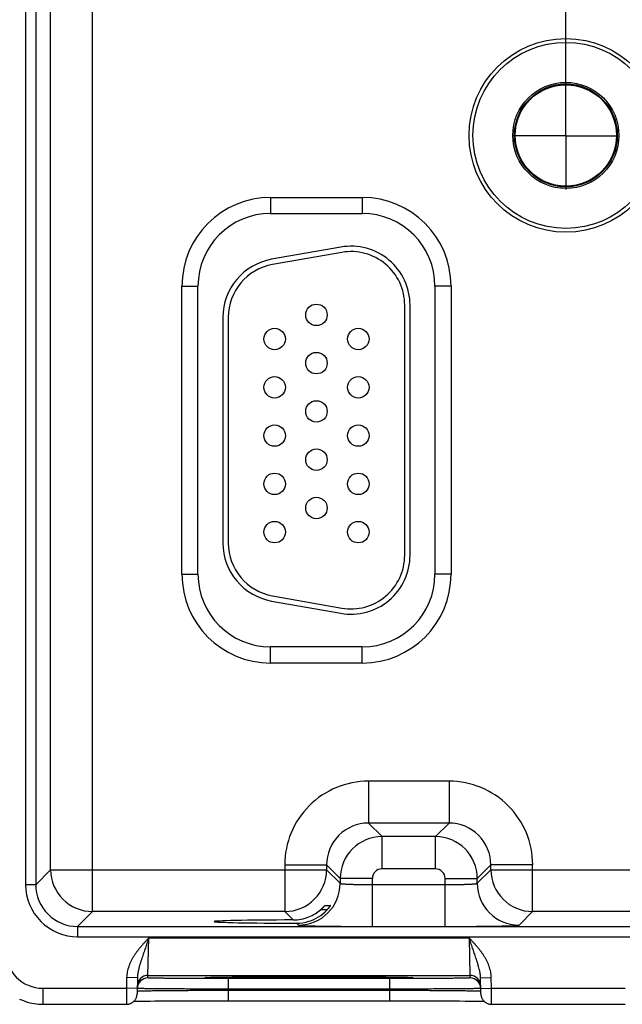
# Model space of a CAD drawing. Header units: inches. Extents: x 0 to 34, y 0 to 22.
# Tile 18 of 78: x 10.4 to 11.5, y 13.1 to 15. Entities that reach past the tile are written whole.
import ezdxf

# ---------------------------------------------------------------- set-up
doc = ezdxf.new("R2010")
doc.units = ezdxf.units.IN
doc.header["$LTSCALE"] = 1.87
doc.header["$MEASUREMENT"] = 0
doc.linetypes.add('CENTER', pattern=[0.6, 0.375, -0.075, 0.075, -0.075])
doc.layers.get('0').update_dxf_attribs({"linetype": 'CONTINUOUS'})
doc.layers.add('02___PRT_ALL_AXES', color=7, linetype='CONTINUOUS')
doc.layers.add('DIMENSIONS', color=7, linetype='CONTINUOUS')
doc.styles.get("Standard").update_dxf_attribs({"font": 'txt', "width": 0.8})
doc.dimstyles.new('DIMSTYLE_1', dxfattribs={"dimtxt": 0.15625, "dimasz": 0.1875, "dimexe": 0.125, "dimexo": 0.0625, "dimgap": 0.09, "dimtad": 0, "dimtih": 1, "dimtoh": 1, "dimzin": 4, "dimdsep": 46, "dimtxsty": 'STANDARD', "dimblk": 'CLOSED', "dimblk1": 'CLOSED', "dimblk2": 'CLOSED', "dimcen": 0.09, "dimadec": 0, "dimazin": 0, "dimtfac": 1, "dimtofl": 0, "dimtmove": 0, "dimatfit": 3, "dimldrblk": 'CLOSED', "dimfxl": 1, "dimtolj": 1, "dimtzin": 4, "dimarcsym": 0})

# ---------------------------------------------------------------- blocks, each defined once
blk = doc.blocks.new('*D10')
at = {"layer": 'DIMENSIONS', "color": 2, "linetype": 'CONTINUOUS'}
blk.add_line((11.3775, 14.8143), (11.3775, 17.2724), dxfattribs=at)
at = {"layer": 'DIMENSIONS', "color": 2, "linetype": 'CONTINUOUS', "insert": (11.2994, 17.3506), "char_height": 0.15625, "width": 1.53125, "attachment_point": 1, "rotation": 90, "line_spacing_factor": 0.9}
blk.add_mtext('3.95{\\Ftxt.shx;\\W1.000000;\\H0.156250; }[100,3]', dxfattribs=at)
blk = doc.blocks.new('_CLOSED')
at = {"color": 0, "linetype": 'BYBLOCK'}
for p, q in [((0, 0), (-1, 0.1667)), ((-1, 0.1667), (-1, -0.1667)), ((-1, -0.1667), (0, 0)), ((-1, 0), (0, 0))]:
    blk.add_line(p, q, dxfattribs=at)
blk = doc.blocks.new('*D11')
at = {"layer": 'DIMENSIONS', "color": 2, "linetype": 'CONTINUOUS'}
blk.add_line((13.2375, 14.8143), (13.2375, 17.2724), dxfattribs=at)
at = {"layer": 'DIMENSIONS', "color": 2, "linetype": 'CONTINUOUS', "insert": (13.1594, 17.3506), "char_height": 0.15625, "width": 1.53125, "attachment_point": 1, "rotation": 90, "line_spacing_factor": 0.9}
blk.add_mtext('5.81{\\Ftxt.shx;\\W1.000000;\\H0.156250; }[147,6]', dxfattribs=at)

msp = doc.modelspace()

# ---------------------------------------------------------------- linework, layer by layer
at = {"color": 7, "linetype": 'CONTINUOUS'}
for p, q in [((10.4948, 13.305), (10.4948, 16.4277)), ((10.37, 16.3775), (10.37, 13.3551)), ((10.389, 16.3775), (10.389, 13.3551)), ((10.4168, 13.3829), (10.4168, 16.3497)), ((10.827, 14.6363), (10.998, 14.6363)), ((10.827, 14.6363), (10.827, 14.6063)), ((10.998, 14.6363), (10.998, 14.6063)), ((10.827, 14.6063), (10.998, 14.6063)), ((10.9579, 14.5436), (10.8289, 14.5209)), ((10.9596, 14.5338), (10.8306, 14.5111)), ((10.6615, 13.9338), (10.6615, 14.4708)), ((10.6615, 14.4708), (10.6915, 14.4708)), ((10.6915, 13.9338), (10.6915, 14.4708)), ((11.1635, 14.4708), (11.1335, 14.4708)), ((11.1335, 14.4708), (11.1335, 13.9338)), ((11.1635, 14.4708), (11.1635, 13.9338)), ((11.077, 13.9693), (11.077, 14.4353)), ((11.087, 13.9693), (11.087, 14.4353)), ((10.738, 14.4126), (10.738, 13.9921)), ((10.748, 14.4126), (10.748, 13.9921)), ((10.6615, 13.9338), (10.6915, 13.9338)), ((11.1635, 13.9338), (11.1335, 13.9338)), ((10.8289, 13.8837), (10.9579, 13.861)), ((10.8306, 13.8936), (10.9596, 13.8708)), ((10.998, 13.7983), (10.827, 13.7983)), ((10.827, 13.7683), (10.827, 13.7983)), ((10.998, 13.7683), (10.998, 13.7983)), ((10.998, 13.7683), (10.827, 13.7683)), ((11.1597, 13.548), (11.0093, 13.548)), ((11.0093, 13.548), (11.0093, 13.47)), ((11.1597, 13.548), (11.1597, 13.47)), ((11.1597, 13.47), (11.0093, 13.47)), ((11.0093, 13.47), (11.0347, 13.4446)), ((11.1597, 13.47), (11.1343, 13.4446)), ((11.1343, 13.4446), (11.0347, 13.4446)), ((11.0347, 13.3846), (11.0347, 13.4446)), ((11.1343, 13.3846), (11.1343, 13.4446)), ((10.389, 13.3551), (10.4168, 13.3829)), ((10.4168, 13.383), (10.9314, 13.383)), ((10.8534, 13.392), (10.9314, 13.392)), ((10.8534, 13.392), (10.8534, 13.305)), ((10.9314, 13.392), (10.9567, 13.3666)), ((10.9314, 13.392), (10.9314, 13.383)), ((10.9314, 13.383), (10.9567, 13.3576)), ((11.1343, 13.3846), (11.0347, 13.3846)), ((11.2376, 13.392), (11.2123, 13.3666)), ((11.2123, 13.3576), (11.2376, 13.383)), ((11.3156, 13.392), (11.2376, 13.392)), ((11.2376, 13.383), (11.2376, 13.392)), ((11.2376, 13.383), (11.8614, 13.383)), ((11.3156, 13.305), (11.3156, 13.392)), ((11.0167, 13.3666), (10.9567, 13.3666)), ((10.9567, 13.3666), (10.9567, 13.3576)), ((11.0167, 13.2772), (11.0167, 13.3666)), ((11.1523, 13.3666), (11.2123, 13.3666)), ((11.1523, 13.2772), (11.1523, 13.3666)), ((11.2123, 13.3576), (11.2123, 13.3666)), ((10.389, 13.3551), (10.37, 13.3551)), ((11.0167, 13.3552), (11.1523, 13.3552)), ((10.9324, 13.3085), (10.9201, 13.3085)), ((10.9281, 13.3162), (10.9384, 13.3162)), ((10.467, 13.2771), (10.4948, 13.305)), ((10.8534, 13.305), (10.4948, 13.305)), ((10.8534, 13.305), (10.869, 13.2894)), ((11.2903, 13.2796), (11.3156, 13.305)), ((11.7834, 13.305), (11.3156, 13.305)), ((10.467, 13.2771), (14.1372, 13.2771)), ((10.467, 13.2771), (10.467, 13.2581)), ((10.8751, 13.2832), (10.8787, 13.2796)), ((11.0167, 13.2772), (11.1523, 13.2772)), ((10.467, 13.2581), (14.1372, 13.2581)), ((10.5983, 13.186), (10.5998, 13.256)), ((10.5998, 13.256), (11.1972, 13.256)), ((11.1972, 13.256), (11.1987, 13.186)), ((10.5585, 13.1818), (10.5582, 13.1621)), ((10.5785, 13.1815), (10.5585, 13.1818)), ((10.5785, 13.1815), (10.578, 13.1517)), ((10.5982, 13.1813), (10.5983, 13.186)), ((10.5983, 13.186), (11.1987, 13.186)), ((10.7071, 13.1821), (10.7072, 13.1821)), ((10.7072, 13.1821), (10.7073, 13.1821)), ((10.7073, 13.1821), (10.7075, 13.1821)), ((10.7075, 13.1821), (10.7078, 13.1821)), ((10.7078, 13.1821), (10.7081, 13.1821)), ((10.7081, 13.1821), (10.7087, 13.1822)), ((10.7087, 13.1822), (10.7093, 13.1822)), ((10.7093, 13.1822), (10.7105, 13.1822)), ((10.7105, 13.1822), (10.7118, 13.1823)), ((10.7118, 13.1823), (10.714, 13.1823)), ((10.714, 13.1823), (10.7171, 13.1824)), ((10.7171, 13.1824), (10.7203, 13.1825)), ((10.7203, 13.1825), (10.7242, 13.1826)), ((10.7242, 13.1826), (10.7291, 13.1827)), ((10.7291, 13.1827), (10.735, 13.1827)), ((10.735, 13.1827), (10.7421, 13.1828)), ((10.7421, 13.1828), (10.7482, 13.1829)), ((11.0489, 13.18), (10.7481, 13.18)), ((10.7481, 13.18), (10.7481, 13.1603)), ((10.7482, 13.1829), (10.7553, 13.183)), ((10.7553, 13.183), (10.7634, 13.183)), ((10.7634, 13.183), (10.7732, 13.1831)), ((10.7732, 13.1831), (10.7855, 13.1832)), ((10.7855, 13.1832), (10.7955, 13.1833)), ((10.7955, 13.1833), (10.8068, 13.1833)), ((10.8068, 13.1833), (10.8191, 13.1834)), ((10.8191, 13.1834), (10.8318, 13.1834)), ((10.8318, 13.1834), (10.8448, 13.1835)), ((10.8448, 13.1835), (10.858, 13.1835)), ((10.858, 13.1835), (10.8715, 13.1835)), ((10.8715, 13.1835), (10.8851, 13.1835)), ((10.8851, 13.1835), (10.8985, 13.1835)), ((10.8985, 13.1835), (10.9119, 13.1835)), ((10.9119, 13.1835), (10.9255, 13.1835)), ((10.9255, 13.1835), (10.939, 13.1835)), ((10.939, 13.1835), (10.9522, 13.1835)), ((10.9522, 13.1835), (10.9652, 13.1834)), ((10.9652, 13.1834), (10.9779, 13.1834)), ((10.9779, 13.1834), (10.9901, 13.1833)), ((10.9901, 13.1833), (11.002, 13.1833)), ((11.002, 13.1833), (11.0132, 13.1832)), ((11.0132, 13.1832), (11.023, 13.1831)), ((11.023, 13.1831), (11.0314, 13.1831)), ((11.0314, 13.1831), (11.0419, 13.183)), ((11.0419, 13.183), (11.0502, 13.1829)), ((11.0489, 13.18), (11.0489, 13.1603)), ((11.0502, 13.1829), (11.0571, 13.1828)), ((11.0571, 13.1828), (11.0628, 13.1827)), ((11.0628, 13.1827), (11.0676, 13.1827)), ((11.0676, 13.1827), (11.0728, 13.1826)), ((11.0728, 13.1826), (11.0769, 13.1825)), ((11.0769, 13.1825), (11.0803, 13.1824)), ((11.0803, 13.1824), (11.083, 13.1823)), ((11.083, 13.1823), (11.0851, 13.1823)), ((11.0851, 13.1823), (11.0868, 13.1822)), ((11.0868, 13.1822), (11.0877, 13.1822)), ((11.0877, 13.1822), (11.0885, 13.1821)), ((11.0885, 13.1821), (11.0889, 13.1821)), ((11.0889, 13.1821), (11.0893, 13.1821)), ((11.0893, 13.1821), (11.0895, 13.1821)), ((11.0895, 13.1821), (11.0897, 13.1821)), ((11.1987, 13.186), (11.1988, 13.1813)), ((11.2185, 13.1815), (11.2385, 13.1818)), ((11.219, 13.1517), (11.2185, 13.1815)), ((11.2388, 13.1621), (11.2385, 13.1818)), ((10.4022, 13.1621), (10.5582, 13.1621)), ((10.4022, 13.1621), (10.4022, 13.1321)), ((10.5582, 13.1621), (10.558, 13.1321)), ((10.5782, 13.1617), (10.5582, 13.1621)), ((10.5783, 13.1616), (10.5782, 13.1616)), ((11.2188, 13.1616), (11.2187, 13.1616)), ((11.2188, 13.1617), (11.2388, 13.1621)), ((11.2388, 13.1621), (11.4882, 13.1621)), ((11.239, 13.1321), (11.2388, 13.1621)), ((10.5781, 13.1568), (10.5782, 13.1568)), ((11.0489, 13.1603), (10.7481, 13.1603)), ((10.7481, 13.1584), (10.7481, 13.1603)), ((10.7481, 13.1584), (11.0489, 13.1584)), ((10.7481, 13.1584), (10.7481, 13.1388)), ((11.0489, 13.1584), (11.0489, 13.1603)), ((11.0489, 13.1584), (11.0489, 13.1388)), ((11.2188, 13.1568), (11.2189, 13.1568)), ((10.4022, 13.1321), (10.558, 13.1321)), ((10.5719, 13.1377), (10.5752, 13.1378)), ((10.5752, 13.1378), (10.5796, 13.1379)), ((10.5796, 13.1379), (10.584, 13.1379)), ((10.584, 13.1379), (10.5892, 13.138)), ((10.5892, 13.138), (10.5954, 13.1381)), ((10.5954, 13.1381), (10.6026, 13.1382)), ((10.6026, 13.1382), (10.611, 13.1383)), ((10.611, 13.1383), (10.6211, 13.1383)), ((10.6211, 13.1383), (10.6299, 13.1384)), ((10.6299, 13.1384), (10.6399, 13.1385)), ((10.6399, 13.1385), (10.6515, 13.1385)), ((10.6515, 13.1385), (10.6652, 13.1386)), ((10.6652, 13.1386), (10.676, 13.1386)), ((10.676, 13.1386), (10.6884, 13.1387)), ((10.6884, 13.1387), (10.7016, 13.1387)), ((10.7016, 13.1387), (10.7148, 13.1387)), ((10.7148, 13.1387), (10.7281, 13.1388)), ((10.7281, 13.1388), (10.7416, 13.1388)), ((10.7416, 13.1388), (11.0489, 13.1388)), ((11.0489, 13.1388), (11.0621, 13.1388)), ((11.0621, 13.1388), (11.0755, 13.1387)), ((11.0755, 13.1387), (11.0888, 13.1387)), ((11.0888, 13.1387), (11.1018, 13.1387)), ((11.1018, 13.1387), (11.1146, 13.1387)), ((11.1146, 13.1387), (11.1271, 13.1386)), ((11.1271, 13.1386), (11.1391, 13.1386)), ((11.1391, 13.1386), (11.1508, 13.1385)), ((11.1508, 13.1385), (11.1615, 13.1384)), ((11.1615, 13.1384), (11.171, 13.1384)), ((11.171, 13.1384), (11.1791, 13.1383)), ((11.1791, 13.1383), (11.1897, 13.1382)), ((11.1897, 13.1382), (11.1986, 13.1381)), ((11.1986, 13.1381), (11.2059, 13.138)), ((11.2059, 13.138), (11.2118, 13.138)), ((11.2118, 13.138), (11.2166, 13.1379)), ((11.2166, 13.1379), (11.2207, 13.1378)), ((11.2207, 13.1378), (11.224, 13.1377)), ((11.224, 13.1377), (11.2251, 13.1377)), ((11.239, 13.1321), (11.488, 13.1321))]:
    msp.add_line(p, q, dxfattribs=at)
for points in [[(10.707, 13.1821), (10.707, 13.1821), (10.7071, 13.1821)], [(11.0897, 13.1821), (11.0899, 13.1821), (11.0899, 13.1821), (11.09, 13.1821), (11.09, 13.1821)], [(10.558, 13.1321), (10.5587, 13.1321), (10.5599, 13.1322), (10.5611, 13.1323), (10.5623, 13.1325), (10.5635, 13.1328), (10.5646, 13.1332), (10.5658, 13.1336), (10.5669, 13.1341), (10.5679, 13.1347), (10.569, 13.1354), (10.57, 13.1361), (10.5709, 13.1368), (10.5718, 13.1376), (10.5727, 13.1385), (10.5735, 13.1394), (10.5742, 13.1404), (10.5749, 13.1414), (10.5755, 13.1424), (10.5761, 13.1435), (10.5766, 13.1446), (10.577, 13.1458), (10.5773, 13.1469), (10.5776, 13.1481), (10.5778, 13.1493), (10.578, 13.1505), (10.578, 13.1517)], [(11.219, 13.1517), (11.219, 13.1505), (11.2192, 13.1493), (11.2194, 13.1481), (11.2197, 13.1469), (11.22, 13.1458), (11.2204, 13.1446), (11.2209, 13.1435), (11.2215, 13.1424), (11.2221, 13.1414), (11.2228, 13.1404), (11.2235, 13.1394), (11.2243, 13.1385), (11.2252, 13.1376), (11.2261, 13.1368), (11.227, 13.1361), (11.228, 13.1354), (11.2291, 13.1347), (11.2301, 13.1341), (11.2312, 13.1336), (11.2324, 13.1332), (11.2335, 13.1328), (11.2347, 13.1325), (11.2359, 13.1323), (11.2371, 13.1322), (11.2383, 13.1321), (11.239, 13.1321)], [(10.359, 13.1419), (10.3622, 13.1405), (10.366, 13.1389), (10.3699, 13.1375), (10.3738, 13.1362), (10.3778, 13.1351), (10.3819, 13.1342), (10.3859, 13.1334), (10.3901, 13.1328), (10.3942, 13.1324), (10.3983, 13.1322), (10.4022, 13.1321)]]:
    msp.add_lwpolyline(points, dxfattribs=at)
for centre, radius in [((11.3775, 14.7518), 0.1805), ((11.3775, 14.7518), 0.1734), ((11.3775, 14.7518), 0.0989), ((11.3775, 14.7518), 0.096), ((11.3775, 14.7518), 0.0945), ((10.9125, 14.4173), 0.02), ((10.8345, 14.3723), 0.02), ((10.9905, 14.3723), 0.02), ((10.9125, 14.3273), 0.02), ((10.8345, 14.2823), 0.02), ((10.9905, 14.2823), 0.02), ((10.9125, 14.2373), 0.02), ((10.8345, 14.1923), 0.02), ((10.9905, 14.1923), 0.02), ((10.9125, 14.1473), 0.02), ((10.8345, 14.1023), 0.02), ((10.9905, 14.1023), 0.02), ((10.9125, 14.0573), 0.02), ((10.8345, 14.0123), 0.02), ((10.9905, 14.0123), 0.02)]:
    msp.add_circle(centre, radius, dxfattribs=at)
for centre, radius, start, end in [((10.827, 14.4708), 0.1655, 90, 180), ((10.998, 14.4708), 0.1655, 0, 90), ((10.827, 14.4708), 0.1355, 90, 180), ((10.998, 14.4708), 0.1355, 0, 90), ((10.977, 14.4353), 0.11, 0, 100), ((10.848, 14.4126), 0.11, 100, 180), ((10.977, 14.4353), 0.1, 0, 100), ((10.848, 14.4126), 0.1, 100, 180), ((10.848, 13.9921), 0.11, 180, 260), ((10.848, 13.9921), 0.1, 180, 260), ((10.977, 13.9693), 0.11, 260, 360), ((10.977, 13.9693), 0.1, 260, 360), ((10.827, 13.9338), 0.1655, 180, 270), ((10.827, 13.9338), 0.1355, 180, 270), ((10.998, 13.9338), 0.1655, 270, 360), ((10.998, 13.9338), 0.1355, 270, 360), ((11.0093, 13.392), 0.156, 89.9963, 180.0037), ((11.1597, 13.392), 0.156, 359.9963, 90.0037), ((11.0093, 13.392), 0.0779, 89.9712, 180.0288), ((11.1597, 13.392), 0.0779, 359.9712, 90.0288), ((11.0347, 13.3666), 0.078, 90.0153, 179.9847), ((11.1343, 13.3666), 0.078, 0.0153, 89.9847), ((10.4948, 13.383), 0.078, 180.0209, 269.9791), ((10.8533, 13.383), 0.078, 270.0209, 359.9791), ((11.0347, 13.3666), 0.018, 89.9962, 180.0037), ((11.1343, 13.3666), 0.018, 359.9962, 90.0037), ((11.3157, 13.383), 0.078, 180.0209, 269.9791), ((10.467, 13.3551), 0.097, 179.9966, 270.0034), ((10.467, 13.3551), 0.078, 179.9906, 270.0094), ((10.8787, 13.3576), 0.078, 270.0209, 359.9791), ((11.2903, 13.3576), 0.078, 180.0209, 269.9791), ((10.8687, 13.368), 0.0786, 292.2666, 310.7845), ((10.8753, 13.3606), 0.0774, 287.4724, 316.8221), ((10.8687, 13.3679), 0.0786, 270.1847, 292.2821), ((10.8753, 13.3607), 0.0774, 269.8558, 287.4495), ((10.4022, 13.2321), 0.07, 180.0056, 270.0019), ((10.5982, 13.1613), 0.02, 89.9987, 178.7553), ((10.5983, 13.166), 0.02, 89.9987, 178.9988), ((10.7116, 13.1014), 0.0808, 93.1152, 93.2829), ((11.0853, 13.0995), 0.0828, 86.7202, 86.8828), ((11.1987, 13.166), 0.02, 1.0012, 90.0013), ((11.1988, 13.1613), 0.02, 1.2447, 90.0013), ((10.5982, 13.1613), 0.02, 178.7564, 179), ((11.1988, 13.1613), 0.02, 1, 1.2436)]:
    msp.add_arc(centre, radius, start, end, dxfattribs=at)
msp.add_ellipse((10.8985, 13.2863), major_axis=(0.1771, 0), ratio=0.017455, start_param=1.73829, end_param=4.579802, dxfattribs=at)
for points, knots in [([(10.9567, 13.3576), (10.9567, 13.3576), (10.9568, 13.3575), (10.9568, 13.3575), (10.9568, 13.3575), (10.9569, 13.3574), (10.957, 13.3574), (10.9571, 13.3573), (10.9573, 13.3573), (10.9575, 13.3572), (10.9578, 13.3572), (10.9581, 13.3571), (10.9584, 13.3571), (10.9589, 13.357), (10.9596, 13.3569), (10.9605, 13.3568), (10.9616, 13.3567), (10.9628, 13.3566), (10.9642, 13.3565), (10.9656, 13.3564), (10.9678, 13.3562), (10.9708, 13.3561), (10.9748, 13.3559), (10.9783, 13.3558), (10.9813, 13.3557), (10.9846, 13.3556), (10.9888, 13.3555), (10.9941, 13.3554), (10.9995, 13.3553), (11.0052, 13.3553), (11.0109, 13.3552), (11.0148, 13.3552), (11.0167, 13.3552)], [0, 0, 0, 0, 0.001207, 0.001962, 0.002834, 0.003831, 0.004957, 0.007611, 0.010816, 0.014578, 0.018902, 0.023789, 0.02924, 0.035253, 0.048956, 0.064876, 0.08298, 0.10323, 0.12558, 0.149981, 0.176376, 0.234901, 0.300614, 0.372902, 0.411302, 0.451089, 0.534442, 0.622179, 0.713474, 0.807469, 0.903279, 1, 1, 1, 1]), ([(11.1523, 13.3552), (11.1542, 13.3552), (11.1581, 13.3552), (11.1638, 13.3553), (11.1695, 13.3553), (11.1749, 13.3554), (11.1802, 13.3555), (11.1844, 13.3556), (11.1877, 13.3557), (11.1907, 13.3558), (11.1942, 13.3559), (11.1982, 13.3561), (11.2012, 13.3562), (11.2034, 13.3564), (11.2048, 13.3565), (11.2062, 13.3566), (11.2074, 13.3567), (11.2085, 13.3568), (11.2094, 13.3569), (11.2101, 13.357), (11.2106, 13.3571), (11.2109, 13.3571), (11.2112, 13.3572), (11.2115, 13.3572), (11.2117, 13.3573), (11.2119, 13.3573), (11.212, 13.3574), (11.2121, 13.3574), (11.2122, 13.3575), (11.2122, 13.3575), (11.2122, 13.3575), (11.2123, 13.3576), (11.2123, 13.3576)], [0, 0, 0, 0, 0.096721, 0.192531, 0.286526, 0.377821, 0.465558, 0.548911, 0.588698, 0.627098, 0.699386, 0.765099, 0.823624, 0.850019, 0.87442, 0.89677, 0.91702, 0.935124, 0.951044, 0.964747, 0.97076, 0.976211, 0.981098, 0.985422, 0.989184, 0.992389, 0.995043, 0.996169, 0.997166, 0.998038, 0.998793, 1, 1, 1, 1]), ([(10.9201, 13.3085), (10.9205, 13.3089), (10.9213, 13.3095), (10.9222, 13.3104), (10.9229, 13.311), (10.9236, 13.3116), (10.9242, 13.3122), (10.9248, 13.3128), (10.9254, 13.3134), (10.9259, 13.314), (10.9263, 13.3144), (10.9266, 13.3147), (10.9269, 13.315), (10.9271, 13.3152), (10.9273, 13.3154), (10.9274, 13.3155), (10.9276, 13.3157), (10.9277, 13.3158), (10.9278, 13.3159), (10.9279, 13.316), (10.9279, 13.3161), (10.928, 13.3161), (10.928, 13.3161), (10.928, 13.3162), (10.9281, 13.3162), (10.9281, 13.3162), (10.9281, 13.3162), (10.9281, 13.3162), (10.9281, 13.3162)], [0, 0, 0, 0, 0.173386, 0.258564, 0.342266, 0.424088, 0.503565, 0.580166, 0.653275, 0.722177, 0.786042, 0.81579, 0.843905, 0.870245, 0.894656, 0.916976, 0.937034, 0.954652, 0.969646, 0.976103, 0.981836, 0.986824, 0.991045, 0.994481, 0.997117, 0.998946, 0.999564, 1, 1, 1, 1]), ([(10.9384, 13.3162), (10.9384, 13.3162), (10.9384, 13.3162), (10.9384, 13.3162), (10.9384, 13.3162), (10.9384, 13.3162), (10.9384, 13.3162), (10.9384, 13.3162), (10.9384, 13.3161), (10.9384, 13.3161), (10.9384, 13.3161), (10.9383, 13.3161), (10.9383, 13.316), (10.9383, 13.316), (10.9382, 13.3159), (10.9382, 13.3158), (10.9382, 13.3158), (10.9381, 13.3157), (10.938, 13.3155), (10.9378, 13.3153), (10.9376, 13.3149), (10.9373, 13.3144), (10.9369, 13.3139), (10.9364, 13.3133), (10.936, 13.3127), (10.9354, 13.312), (10.9349, 13.3113), (10.9343, 13.3106), (10.9337, 13.3099), (10.9328, 13.3089), (10.9322, 13.3082), (10.9317, 13.3077)], [0, 0, 0, 0, 0.000303, 0.000605, 0.001019, 0.001592, 0.002342, 0.003275, 0.004395, 0.005701, 0.00887, 0.012775, 0.017404, 0.022743, 0.028778, 0.035491, 0.042867, 0.050889, 0.068805, 0.089102, 0.136306, 0.191455, 0.253565, 0.321727, 0.395112, 0.472966, 0.554606, 0.639419, 0.726847, 0.816388, 1, 1, 1, 1]), ([(10.8787, 13.2796), (10.8787, 13.2796), (10.8788, 13.2796), (10.8788, 13.2796), (10.8788, 13.2795), (10.8789, 13.2795), (10.879, 13.2795), (10.8791, 13.2794), (10.8793, 13.2794), (10.8796, 13.2794), (10.8801, 13.2793), (10.8806, 13.2792), (10.8812, 13.2792), (10.8818, 13.2791), (10.8826, 13.2791), (10.8834, 13.279), (10.8843, 13.279), (10.8856, 13.2789), (10.8875, 13.2788), (10.89, 13.2787), (10.8928, 13.2786), (10.8959, 13.2785), (10.8993, 13.2784), (10.9029, 13.2783), (10.9068, 13.2782), (10.911, 13.2781), (10.9154, 13.278), (10.9218, 13.2779), (10.9303, 13.2778), (10.941, 13.2776), (10.9525, 13.2775), (10.9646, 13.2774), (10.9772, 13.2773), (10.9902, 13.2773), (11.0034, 13.2772), (11.0123, 13.2772), (11.0167, 13.2772)], [0, 0, 0, 0, 0.000163, 0.000356, 0.000838, 0.001455, 0.002212, 0.003109, 0.00415, 0.006665, 0.00976, 0.013432, 0.017681, 0.022505, 0.027903, 0.033872, 0.04041, 0.047512, 0.063391, 0.081469, 0.101707, 0.124062, 0.14848, 0.174901, 0.203262, 0.233502, 0.265548, 0.299322, 0.371734, 0.450067, 0.533574, 0.621478, 0.712943, 0.807113, 0.9031, 1, 1, 1, 1]), ([(11.1523, 13.2772), (11.1567, 13.2772), (11.1656, 13.2772), (11.1788, 13.2773), (11.1918, 13.2773), (11.2044, 13.2774), (11.2165, 13.2775), (11.228, 13.2776), (11.2387, 13.2778), (11.2472, 13.2779), (11.2536, 13.278), (11.258, 13.2781), (11.2622, 13.2782), (11.2661, 13.2783), (11.2697, 13.2784), (11.2731, 13.2785), (11.2762, 13.2786), (11.279, 13.2787), (11.2815, 13.2788), (11.2834, 13.2789), (11.2847, 13.279), (11.2856, 13.279), (11.2864, 13.2791), (11.2872, 13.2791), (11.2878, 13.2792), (11.2884, 13.2792), (11.2889, 13.2793), (11.2894, 13.2794), (11.2897, 13.2794), (11.2899, 13.2794), (11.29, 13.2795), (11.2901, 13.2795), (11.2902, 13.2795), (11.2902, 13.2796), (11.2902, 13.2796), (11.2903, 13.2796), (11.2903, 13.2796)], [0, 0, 0, 0, 0.0969, 0.192887, 0.287057, 0.378522, 0.466426, 0.549933, 0.628266, 0.700678, 0.734452, 0.766498, 0.796738, 0.825099, 0.85152, 0.875938, 0.898293, 0.918531, 0.936609, 0.952488, 0.95959, 0.966128, 0.972097, 0.977495, 0.982319, 0.986568, 0.99024, 0.993335, 0.99585, 0.996891, 0.997788, 0.998545, 0.999162, 0.999644, 0.999837, 1, 1, 1, 1]), ([(10.5998, 13.256), (10.5986, 13.2546), (10.5968, 13.2527), (10.5943, 13.25), (10.5919, 13.2473), (10.5889, 13.2439), (10.5853, 13.2398), (10.5818, 13.2357), (10.5785, 13.2314), (10.5758, 13.2277), (10.5738, 13.2247), (10.5723, 13.2225), (10.5708, 13.2202), (10.5695, 13.2178), (10.5681, 13.2155), (10.5669, 13.2131), (10.5657, 13.2106), (10.5646, 13.2081), (10.5635, 13.2056), (10.5622, 13.2022), (10.5609, 13.1979), (10.5596, 13.1926), (10.5588, 13.1873), (10.5586, 13.1836), (10.5585, 13.1818)], [0, 0, 0, 0, 0.062502, 0.093753, 0.125005, 0.187507, 0.25001, 0.312513, 0.375016, 0.437518, 0.46877, 0.500023, 0.531275, 0.562527, 0.59378, 0.625032, 0.656284, 0.687536, 0.718788, 0.75004, 0.812534, 0.875025, 0.937514, 1, 1, 1, 1]), ([(10.5998, 13.256), (10.5993, 13.2544), (10.5982, 13.2512), (10.5966, 13.2464), (10.595, 13.2417), (10.5934, 13.237), (10.5918, 13.2323), (10.5902, 13.2276), (10.5886, 13.223), (10.5873, 13.2191), (10.5863, 13.2161), (10.5856, 13.2138), (10.5848, 13.2115), (10.5841, 13.2092), (10.5834, 13.207), (10.5827, 13.2047), (10.5821, 13.2024), (10.5815, 13.2001), (10.5809, 13.1978), (10.5804, 13.1955), (10.5799, 13.1932), (10.5795, 13.1909), (10.5791, 13.1886), (10.5787, 13.1854), (10.5786, 13.1831), (10.5785, 13.1815)], [0, 0, 0, 0, 0.064934, 0.129755, 0.194354, 0.258635, 0.322517, 0.385939, 0.448866, 0.511285, 0.54231, 0.573219, 0.604018, 0.634715, 0.665319, 0.695844, 0.726302, 0.756707, 0.787075, 0.817423, 0.847767, 0.878122, 0.908508, 0.93894, 1, 1, 1, 1]), ([(11.2185, 13.1815), (11.2185, 13.1823), (11.2184, 13.1839), (11.2181, 13.187), (11.2177, 13.1901), (11.2171, 13.1932), (11.2165, 13.1963), (11.2155, 13.2001), (11.2145, 13.2039), (11.2136, 13.207), (11.2129, 13.2092), (11.2122, 13.2115), (11.2114, 13.2138), (11.2107, 13.2161), (11.2097, 13.2191), (11.2084, 13.223), (11.2068, 13.2276), (11.2052, 13.2323), (11.2036, 13.237), (11.202, 13.2417), (11.2004, 13.2464), (11.1988, 13.2512), (11.1977, 13.2544), (11.1972, 13.256)], [0, 0, 0, 0, 0.030581, 0.061074, 0.121881, 0.152241, 0.182584, 0.243295, 0.304158, 0.334683, 0.365287, 0.395983, 0.426782, 0.45769, 0.488715, 0.551135, 0.614062, 0.677484, 0.741365, 0.805647, 0.870246, 0.935066, 1, 1, 1, 1]), ([(11.2385, 13.1818), (11.2385, 13.1827), (11.2384, 13.1846), (11.2381, 13.1882), (11.2374, 13.1926), (11.2361, 13.1979), (11.2345, 13.2031), (11.2325, 13.2082), (11.2302, 13.2131), (11.2276, 13.2178), (11.2248, 13.2225), (11.2217, 13.227), (11.2185, 13.2314), (11.2152, 13.2357), (11.2117, 13.2398), (11.2081, 13.2439), (11.2051, 13.2473), (11.2027, 13.25), (11.2002, 13.2527), (11.1984, 13.2546), (11.1972, 13.256)], [0, 0, 0, 0, 0.031251, 0.062503, 0.124993, 0.187485, 0.249979, 0.312476, 0.374974, 0.437473, 0.499974, 0.562476, 0.624979, 0.687483, 0.749987, 0.81249, 0.874994, 0.906246, 0.937497, 1, 1, 1, 1]), ([(10.7481, 13.18), (10.7432, 13.18), (10.7335, 13.18), (10.719, 13.18), (10.7047, 13.18), (10.6909, 13.1801), (10.6777, 13.1801), (10.6651, 13.1802), (10.6551, 13.1803), (10.6475, 13.1803), (10.6422, 13.1804), (10.6371, 13.1804), (10.6323, 13.1805), (10.6278, 13.1805), (10.6235, 13.1806), (10.6196, 13.1806), (10.616, 13.1807), (10.6127, 13.1807), (10.6097, 13.1808), (10.6074, 13.1808), (10.6058, 13.1809), (10.6047, 13.1809), (10.6036, 13.1809), (10.6027, 13.181), (10.6018, 13.181), (10.6011, 13.181), (10.6004, 13.1811), (10.5998, 13.1811), (10.5993, 13.1811), (10.599, 13.1812), (10.5987, 13.1812), (10.5986, 13.1812), (10.5985, 13.1812), (10.5984, 13.1812), (10.5983, 13.1812), (10.5983, 13.1812), (10.5983, 13.1813), (10.5982, 13.1813), (10.5982, 13.1813), (10.5982, 13.1813), (10.5982, 13.1813), (10.5982, 13.1813), (10.5982, 13.1813)], [0, 0, 0, 0, 0.098017, 0.195091, 0.290285, 0.382681, 0.471394, 0.555561, 0.634378, 0.671538, 0.707078, 0.740917, 0.77297, 0.803158, 0.831411, 0.857662, 0.881847, 0.903903, 0.923783, 0.941441, 0.949423, 0.956832, 0.963664, 0.969916, 0.975584, 0.980666, 0.985158, 0.989057, 0.992361, 0.995068, 0.996198, 0.997178, 0.998009, 0.998692, 0.998978, 0.999228, 0.999441, 0.999619, 0.999761, 0.999819, 0.999869, 1, 1, 1, 1]), ([(10.8985, 13.1801), (10.8916, 13.1801), (10.8778, 13.1802), (10.8573, 13.1802), (10.8373, 13.1802), (10.818, 13.1803), (10.8024, 13.1804), (10.7905, 13.1804), (10.7821, 13.1805), (10.7739, 13.1805), (10.7661, 13.1806), (10.7587, 13.1807), (10.7517, 13.1807), (10.7452, 13.1808), (10.739, 13.1809), (10.7334, 13.181), (10.7282, 13.181), (10.7235, 13.1811), (10.7193, 13.1812), (10.7161, 13.1813), (10.7139, 13.1813), (10.7124, 13.1814), (10.711, 13.1814), (10.7098, 13.1815), (10.7088, 13.1815), (10.7081, 13.1815), (10.7077, 13.1815), (10.7072, 13.1816), (10.7068, 13.1816), (10.7065, 13.1816), (10.7062, 13.1816), (10.7059, 13.1817), (10.7056, 13.1817), (10.7054, 13.1817), (10.7053, 13.1817), (10.7052, 13.1817), (10.7051, 13.1817), (10.705, 13.1817), (10.705, 13.1818), (10.7049, 13.1818), (10.7049, 13.1818), (10.7049, 13.1818), (10.7048, 13.1818), (10.7048, 13.1818), (10.7048, 13.1818), (10.7048, 13.1818), (10.7048, 13.1818), (10.7048, 13.1818), (10.7048, 13.1818), (10.7048, 13.1819), (10.7048, 13.1819), (10.7048, 13.1819), (10.7049, 13.1819), (10.7049, 13.1819), (10.705, 13.1819), (10.705, 13.1819), (10.7051, 13.1819), (10.7053, 13.182), (10.7055, 13.182), (10.7057, 13.182), (10.706, 13.182), (10.7063, 13.182), (10.7066, 13.1821), (10.7069, 13.1821), (10.707, 13.1821)], [0, 0, 0, 0, 0.106159, 0.21109, 0.313579, 0.412439, 0.506529, 0.551441, 0.594758, 0.636354, 0.676106, 0.713903, 0.749635, 0.783195, 0.814489, 0.843429, 0.869925, 0.893904, 0.915298, 0.934044, 0.942405, 0.950084, 0.957078, 0.96338, 0.968985, 0.971526, 0.97389, 0.976078, 0.97809, 0.979925, 0.981583, 0.983064, 0.984367, 0.985494, 0.985991, 0.986444, 0.986853, 0.987218, 0.987538, 0.987815, 0.988049, 0.988239, 0.988387, 0.988496, 0.988537, 0.988571, 0.988601, 0.988631, 0.988664, 0.988703, 0.988808, 0.988952, 0.989138, 0.989367, 0.989639, 0.989956, 0.990316, 0.991168, 0.992198, 0.993404, 0.994788, 0.996349, 0.998086, 1, 1, 1, 1]), ([(10.7072, 13.1821), (10.7075, 13.1821), (10.708, 13.1821), (10.7091, 13.1822), (10.7108, 13.1823), (10.7131, 13.1823), (10.7157, 13.1824), (10.7187, 13.1825), (10.722, 13.1825), (10.7257, 13.1826), (10.7313, 13.1827), (10.7391, 13.1828), (10.7493, 13.1829), (10.7607, 13.183), (10.7732, 13.1831), (10.7866, 13.1832), (10.8062, 13.1833), (10.8322, 13.1834), (10.8648, 13.1835), (10.8872, 13.1835), (10.8985, 13.1835)], [0, 0, 0, 0, 0.003782, 0.008049, 0.018029, 0.029917, 0.04369, 0.059325, 0.076792, 0.096055, 0.117075, 0.164229, 0.217884, 0.277627, 0.342989, 0.413465, 0.488504, 0.64991, 0.822193, 1, 1, 1, 1]), ([(10.8985, 13.1835), (10.9098, 13.1835), (10.9322, 13.1835), (10.9648, 13.1834), (10.9908, 13.1833), (11.0104, 13.1832), (11.0238, 13.1831), (11.0363, 13.183), (11.0477, 13.1829), (11.0579, 13.1828), (11.0657, 13.1827), (11.0713, 13.1826), (11.075, 13.1825), (11.0783, 13.1825), (11.0813, 13.1824), (11.0839, 13.1823), (11.0862, 13.1823), (11.0879, 13.1822), (11.089, 13.1821), (11.0895, 13.1821), (11.0898, 13.1821)], [0, 0, 0, 0, 0.177808, 0.350092, 0.511499, 0.586539, 0.657015, 0.722377, 0.78212, 0.835774, 0.882928, 0.903948, 0.923209, 0.940677, 0.956312, 0.970085, 0.981972, 0.991951, 0.996218, 1, 1, 1, 1]), ([(11.09, 13.1821), (11.0901, 13.1821), (11.0904, 13.1821), (11.0907, 13.182), (11.091, 13.182), (11.0913, 13.182), (11.0915, 13.182), (11.0917, 13.182), (11.0919, 13.1819), (11.092, 13.1819), (11.092, 13.1819), (11.0921, 13.1819), (11.0921, 13.1819), (11.0921, 13.1819), (11.0922, 13.1819), (11.0922, 13.1819), (11.0922, 13.1818), (11.0922, 13.1818), (11.0922, 13.1818), (11.0922, 13.1818), (11.0922, 13.1818), (11.0922, 13.1818), (11.0922, 13.1818), (11.0921, 13.1818), (11.0921, 13.1818), (11.0921, 13.1818), (11.092, 13.1818), (11.092, 13.1817), (11.0919, 13.1817), (11.0918, 13.1817), (11.0917, 13.1817), (11.0916, 13.1817), (11.0914, 13.1817), (11.0911, 13.1817), (11.0908, 13.1816), (11.0905, 13.1816), (11.0902, 13.1816), (11.0898, 13.1816), (11.0893, 13.1815), (11.0889, 13.1815), (11.0882, 13.1815), (11.0872, 13.1815), (11.086, 13.1814), (11.0846, 13.1814), (11.0831, 13.1813), (11.0809, 13.1813), (11.0777, 13.1812), (11.0735, 13.1811), (11.0688, 13.181), (11.0636, 13.181), (11.058, 13.1809), (11.0518, 13.1808), (11.0453, 13.1807), (11.0383, 13.1807), (11.0309, 13.1806), (11.0231, 13.1805), (11.0149, 13.1805), (11.0065, 13.1804), (10.9946, 13.1804), (10.979, 13.1803), (10.9597, 13.1802), (10.9397, 13.1802), (10.9192, 13.1802), (10.9054, 13.1801), (10.8985, 13.1801)], [0, 0, 0, 0, 0.001915, 0.003652, 0.005213, 0.006597, 0.007804, 0.008834, 0.009687, 0.010047, 0.010363, 0.010636, 0.010865, 0.011052, 0.011196, 0.011301, 0.011341, 0.011374, 0.011403, 0.011433, 0.011467, 0.011508, 0.011616, 0.011764, 0.011955, 0.012188, 0.012465, 0.012785, 0.01315, 0.013558, 0.014011, 0.014508, 0.015635, 0.016938, 0.018419, 0.020077, 0.021911, 0.023922, 0.02611, 0.028473, 0.031013, 0.036618, 0.04292, 0.049913, 0.057592, 0.065953, 0.084696, 0.10609, 0.130069, 0.156564, 0.185502, 0.216797, 0.250357, 0.286088, 0.323885, 0.363638, 0.405234, 0.448551, 0.493464, 0.587554, 0.686416, 0.788907, 0.893839, 1, 1, 1, 1]), ([(11.1988, 13.1813), (11.1988, 13.1813), (11.1988, 13.1813), (11.1988, 13.1813), (11.1988, 13.1813), (11.1988, 13.1813), (11.1987, 13.1813), (11.1987, 13.1812), (11.1987, 13.1812), (11.1986, 13.1812), (11.1985, 13.1812), (11.1984, 13.1812), (11.1983, 13.1812), (11.198, 13.1812), (11.1977, 13.1811), (11.1972, 13.1811), (11.1966, 13.1811), (11.1959, 13.181), (11.1952, 13.181), (11.1943, 13.181), (11.1934, 13.1809), (11.1923, 13.1809), (11.1912, 13.1809), (11.1896, 13.1808), (11.1873, 13.1808), (11.1843, 13.1807), (11.181, 13.1807), (11.1774, 13.1806), (11.1735, 13.1806), (11.1692, 13.1805), (11.1647, 13.1805), (11.1599, 13.1804), (11.1548, 13.1804), (11.1495, 13.1803), (11.1419, 13.1803), (11.1319, 13.1802), (11.1193, 13.1801), (11.1061, 13.1801), (11.0923, 13.18), (11.078, 13.18), (11.0635, 13.18), (11.0538, 13.18), (11.0489, 13.18)], [0, 0, 0, 0, 0.000131, 0.000181, 0.000239, 0.000381, 0.000559, 0.000772, 0.001022, 0.001308, 0.001992, 0.002823, 0.003804, 0.004933, 0.00764, 0.010943, 0.014842, 0.019334, 0.024416, 0.030084, 0.036336, 0.043168, 0.050577, 0.058558, 0.076217, 0.096098, 0.118154, 0.142337, 0.168589, 0.196842, 0.22703, 0.259083, 0.292922, 0.328463, 0.365622, 0.444439, 0.528606, 0.617319, 0.709715, 0.804909, 0.901983, 1, 1, 1, 1]), ([(10.7481, 13.1603), (10.7427, 13.1604), (10.7319, 13.1604), (10.7158, 13.1604), (10.7001, 13.1605), (10.6847, 13.1605), (10.67, 13.1606), (10.6559, 13.1607), (10.6427, 13.1608), (10.6305, 13.1608), (10.621, 13.1609), (10.6139, 13.161), (10.6091, 13.161), (10.6046, 13.1611), (10.6004, 13.1611), (10.5966, 13.1612), (10.5931, 13.1612), (10.5899, 13.1613), (10.5872, 13.1613), (10.5851, 13.1614), (10.5836, 13.1614), (10.5826, 13.1614), (10.5817, 13.1614), (10.581, 13.1615), (10.5803, 13.1615), (10.5797, 13.1615), (10.5792, 13.1615), (10.5789, 13.1616), (10.5786, 13.1616), (10.5785, 13.1616), (10.5784, 13.1616), (10.5783, 13.1616), (10.5783, 13.1616)], [0, 0, 0, 0, 0.095817, 0.190753, 0.283937, 0.374511, 0.461642, 0.54453, 0.622413, 0.694576, 0.760353, 0.790657, 0.819143, 0.845746, 0.870404, 0.893062, 0.913668, 0.932173, 0.948536, 0.96272, 0.968984, 0.974691, 0.979839, 0.984424, 0.988443, 0.991895, 0.994778, 0.99709, 0.998032, 0.998831, 0.999487, 1, 1, 1, 1]), ([(11.2187, 13.1616), (11.2187, 13.1616), (11.2186, 13.1616), (11.2185, 13.1616), (11.2184, 13.1616), (11.2181, 13.1616), (11.2178, 13.1615), (11.2173, 13.1615), (11.2167, 13.1615), (11.216, 13.1615), (11.2153, 13.1614), (11.2144, 13.1614), (11.2134, 13.1614), (11.2119, 13.1614), (11.2098, 13.1613), (11.2071, 13.1613), (11.2039, 13.1612), (11.2004, 13.1612), (11.1966, 13.1611), (11.1924, 13.1611), (11.1879, 13.161), (11.1831, 13.161), (11.176, 13.1609), (11.1665, 13.1608), (11.1543, 13.1608), (11.1411, 13.1607), (11.127, 13.1606), (11.1123, 13.1605), (11.0969, 13.1605), (11.0812, 13.1604), (11.0651, 13.1604), (11.0543, 13.1604), (11.0489, 13.1603)], [0, 0, 0, 0, 0.000513, 0.001169, 0.001968, 0.00291, 0.005222, 0.008105, 0.011557, 0.015576, 0.020161, 0.025309, 0.031016, 0.03728, 0.051464, 0.067827, 0.086332, 0.106938, 0.129596, 0.154254, 0.180857, 0.209343, 0.239647, 0.305425, 0.377587, 0.45547, 0.538358, 0.625489, 0.716063, 0.809247, 0.904183, 1, 1, 1, 1]), ([(10.5782, 13.1568), (10.5782, 13.1568), (10.5783, 13.1568), (10.5784, 13.1568), (10.5786, 13.1569), (10.5788, 13.1569), (10.5791, 13.1569), (10.5796, 13.1569), (10.5802, 13.157), (10.5809, 13.157), (10.5817, 13.157), (10.5825, 13.1571), (10.5835, 13.1571), (10.585, 13.1571), (10.5871, 13.1572), (10.5899, 13.1573), (10.593, 13.1573), (10.5965, 13.1574), (10.6004, 13.1574), (10.6045, 13.1575), (10.6091, 13.1576), (10.6139, 13.1576), (10.6209, 13.1577), (10.6305, 13.1578), (10.6427, 13.1579), (10.6559, 13.158), (10.6699, 13.1581), (10.6847, 13.1582), (10.7, 13.1583), (10.7158, 13.1583), (10.7319, 13.1584), (10.7427, 13.1584), (10.7481, 13.1584)], [0, 0, 0, 0, 0.00052, 0.001181, 0.001985, 0.002931, 0.005252, 0.008142, 0.011602, 0.015629, 0.02022, 0.025375, 0.031089, 0.037359, 0.051555, 0.067929, 0.086445, 0.10706, 0.129727, 0.154393, 0.181003, 0.209494, 0.239802, 0.305584, 0.377744, 0.455618, 0.538493, 0.625605, 0.716155, 0.80931, 0.904216, 1, 1, 1, 1]), ([(11.0489, 13.1584), (11.0543, 13.1584), (11.0651, 13.1584), (11.0812, 13.1583), (11.097, 13.1583), (11.1123, 13.1582), (11.1271, 13.1581), (11.1411, 13.158), (11.1543, 13.1579), (11.1665, 13.1578), (11.176, 13.1577), (11.1831, 13.1576), (11.1879, 13.1576), (11.1925, 13.1575), (11.1966, 13.1574), (11.2005, 13.1574), (11.204, 13.1573), (11.2071, 13.1573), (11.2099, 13.1572), (11.212, 13.1571), (11.2135, 13.1571), (11.2145, 13.1571), (11.2153, 13.157), (11.2161, 13.157), (11.2168, 13.157), (11.2174, 13.1569), (11.2179, 13.1569), (11.2182, 13.1569), (11.2184, 13.1569), (11.2186, 13.1568), (11.2187, 13.1568), (11.2188, 13.1568), (11.2188, 13.1568)], [0, 0, 0, 0, 0.095784, 0.19069, 0.283845, 0.374395, 0.461507, 0.544381, 0.622256, 0.694416, 0.760198, 0.790505, 0.818997, 0.845606, 0.870273, 0.892939, 0.913555, 0.932071, 0.948445, 0.962641, 0.968911, 0.974625, 0.97978, 0.984371, 0.988398, 0.991857, 0.994748, 0.997069, 0.998015, 0.998819, 0.99948, 1, 1, 1, 1])]:
    msp.add_open_spline(points, degree=3, knots=knots, dxfattribs=at)
at = {"layer": '02___PRT_ALL_AXES', "color": 7, "linetype": 'CENTER'}
for q in [(11.3775, 14.8514), (11.2774, 14.7513), (11.4776, 14.7513), (11.3775, 14.6512)]:
    msp.add_line((11.3775, 14.7513), q, dxfattribs=at)

# ---------------------------------------------------------------- dimensions: what is measured, and where the dimension line sits
at = {"layer": 'DIMENSIONS', "color": 2, "linetype": 'CONTINUOUS'}
for feature_location, picture, middle in [((11.3775, 14.8143), '*D10', (11.3775, 18.1162)), ((13.2375, 14.8143), '*D11', (13.2375, 18.1162))]:
    dim = msp.add_ordinate_dim(feature_location=feature_location, offset=(0, 2.4581), dtype=1, origin=(7.4279, 14.7518), dimstyle='DIMSTYLE_1', override={"dimtad": 1, "dimtih": 0, "dimtoh": 0}, dxfattribs=at)
    dim.commit()
    dim.dimension.update_dxf_attribs({"geometry": picture, "text_midpoint": middle})

doc.saveas('drawing.dxf')
